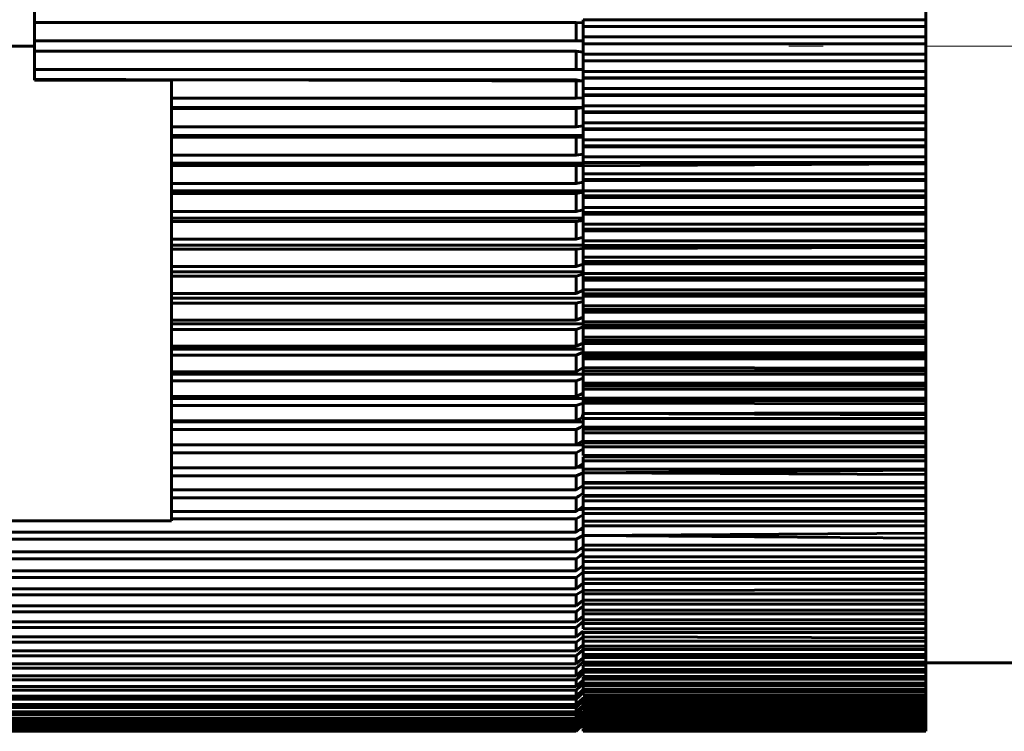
# Model space of a CAD drawing. Header units: millimetres. Extents: x -66 to 68, y -118 to 118.
# Tile 9 of 13: x 32 to 46, y 33 to 44. Entities that reach past the tile are written whole.
import ezdxf

# ---------------------------------------------------------------- set-up
doc = ezdxf.new("R2010")
doc.units = ezdxf.units.MM
doc.linetypes.add('K5LT_AXLED', pattern=[12, 7.5, -1.5, 1.5, -1.5])
doc.linetypes.add('K5LT_BASIC', pattern=[0])
doc.layers.add('Системный слой (1)', color=7, linetype='Continuous', true_color=0x6c6c6c)

# ---------------------------------------------------------------- blocks, each defined once
blk = doc.blocks.new('U14')
at = {"layer": 'Системный слой (1)', "color": 143, "linetype": 'K5LT_BASIC', "lineweight": 60, "true_color": 0x33acca}
for p, q in [((31.035, 35.917), (31, 35.917)), ((40, 35.917), (39.965, 35.917))]:
    blk.add_line(p, q, dxfattribs=at)
blk = doc.blocks.new('U19')
at = {"layer": 'Системный слой (1)', "color": 143, "linetype": 'K5LT_BASIC', "lineweight": 60, "true_color": 0x33acca}
for p, q in [((40, 33.812), (40, 33.831)), ((40, 33.808), (40, 33.812)), ((40, 33.782), (40, 33.808))]:
    blk.add_line(p, q, dxfattribs=at)
blk = doc.blocks.new('U21')
at = {"layer": 'Системный слой (1)', "color": 143, "linetype": 'K5LT_BASIC', "lineweight": 60, "true_color": 0x33acca}
for p, q in [((40, 39.729), (40, 39.835)), ((40, 39.693), (40, 39.729))]:
    blk.add_line(p, q, dxfattribs=at)
blk = doc.blocks.new('U23')
at = {"layer": 'Системный слой (1)', "color": 143, "linetype": 'K5LT_BASIC', "lineweight": 60, "true_color": 0x33acca}
for p, q in [((40, 37.458), (40, 37.429)), ((40, 37.429), (40, 37.4))]:
    blk.add_line(p, q, dxfattribs=at)
blk = doc.blocks.new('U26')
at = {"layer": 'Системный слой (1)', "color": 143, "linetype": 'K5LT_BASIC', "lineweight": 60, "true_color": 0x33acca}
for p, q in [((40, 36.538), (40, 36.615)), ((40, 36.538), (40, 36.528)), ((40, 36.503), (40, 36.528))]:
    blk.add_line(p, q, dxfattribs=at)
blk = doc.blocks.new('U27')
at = {"layer": 'Системный слой (1)', "color": 143, "linetype": 'K5LT_BASIC', "lineweight": 60, "true_color": 0x33acca}
for p, q in [((31.014, 35.399), (31, 35.399)), ((40, 35.399), (39.986, 35.399))]:
    blk.add_line(p, q, dxfattribs=at)
blk = doc.blocks.new('U30')
at = {"layer": 'Системный слой (1)', "color": 143, "linetype": 'K5LT_BASIC', "lineweight": 60, "true_color": 0x33acca}
for p, q in [((40, 34.325), (40, 34.327)), ((40, 34.259), (40, 34.325)), ((40, 34.324), (40, 34.325))]:
    blk.add_line(p, q, dxfattribs=at)
blk = doc.blocks.new('U35')
at = {"layer": 'Системный слой (1)', "color": 143, "linetype": 'K5LT_BASIC', "lineweight": 60, "true_color": 0x33acca}
for p, q in [((40, 38.684), (40, 38.781)), ((40, 38.559), (40, 38.55))]:
    blk.add_line(p, q, dxfattribs=at)
blk = doc.blocks.new('U37')
at = {"layer": 'Системный слой (1)', "color": 143, "linetype": 'K5LT_BASIC', "lineweight": 60, "true_color": 0x33acca}
for p, q in [((40, 33.551), (40, 33.548)), ((40, 33.548), (40, 33.545))]:
    blk.add_line(p, q, dxfattribs=at)
blk = doc.blocks.new('U39')
at = {"layer": 'Системный слой (1)', "color": 143, "linetype": 'K5LT_BASIC', "lineweight": 60, "true_color": 0x33acca}
for p, q in [((40, 33.592), (40, 33.605)), ((40, 33.566), (40, 33.592))]:
    blk.add_line(p, q, dxfattribs=at)
blk = doc.blocks.new('U40')
at = {"layer": 'Системный слой (1)', "color": 143, "linetype": 'K5LT_BASIC', "lineweight": 60, "true_color": 0x33acca}
for p, q in [((40, 39.292), (40, 39.367)), ((40, 39.228), (40, 39.292))]:
    blk.add_line(p, q, dxfattribs=at)
blk = doc.blocks.new('U45')
at = {"layer": 'Системный слой (1)', "color": 143, "linetype": 'K5LT_BASIC', "lineweight": 60, "true_color": 0x33acca}
for p, q in [((40, 38.186), (40, 38.243)), ((40, 38.113), (40, 38.186))]:
    blk.add_line(p, q, dxfattribs=at)
blk = doc.blocks.new('U49')
at = {"layer": 'Системный слой (1)', "color": 143, "linetype": 'K5LT_BASIC', "lineweight": 60, "true_color": 0x33acca}
for p, q in [((40, 36.229), (40, 36.248)), ((40, 36.108), (40, 36.229)), ((40, 36.229), (40, 36.229))]:
    blk.add_line(p, q, dxfattribs=at)
blk = doc.blocks.new('U50')
at = {"layer": 'Системный слой (1)', "color": 143, "linetype": 'K5LT_BASIC', "lineweight": 60, "true_color": 0x33acca}
for p, q in [((40, 36.79), (40, 36.805)), ((40, 36.781), (40, 36.79)), ((40, 36.69), (40, 36.781))]:
    blk.add_line(p, q, dxfattribs=at)
blk = doc.blocks.new('U51')
at = {"layer": 'Системный слой (1)', "color": 143, "linetype": 'K5LT_BASIC', "lineweight": 60, "true_color": 0x33acca}
for p, q in [((40, 35.804), (40, 35.761)), ((40, 35.761), (40, 35.747)), ((40, 35.747), (40, 35.73))]:
    blk.add_line(p, q, dxfattribs=at)
blk = doc.blocks.new('U53')
at = {"layer": 'Системный слой (1)', "color": 143, "linetype": 'K5LT_BASIC', "lineweight": 60, "true_color": 0x33acca}
for p, q in [((40, 40.066), (40, 40.073)), ((40, 39.994), (40, 40.066)), ((40, 40.065), (40, 40.066)), ((40, 39.929), (40, 39.994))]:
    blk.add_line(p, q, dxfattribs=at)
blk = doc.blocks.new('U56')
at = {"layer": 'Системный слой (1)', "color": 143, "linetype": 'K5LT_BASIC', "lineweight": 60, "true_color": 0x33acca}
for p, q in [((40, 36.781), (40, 36.79)), ((40, 36.724), (40, 36.781)), ((40, 36.781), (40, 36.781))]:
    blk.add_line(p, q, dxfattribs=at)
blk = doc.blocks.new('U59')
at = {"layer": 'Системный слой (1)', "color": 143, "linetype": 'K5LT_BASIC', "lineweight": 60, "true_color": 0x33acca}
for p, q in [((40, 35.106), (40, 35.16)), ((40, 35.064), (40, 35.106))]:
    blk.add_line(p, q, dxfattribs=at)
blk = doc.blocks.new('U64')
at = {"layer": 'Системный слой (1)', "color": 143, "linetype": 'K5LT_BASIC', "lineweight": 60, "true_color": 0x33acca}
for p, q in [((40, 37.359), (40, 37.4)), ((40, 37.277), (40, 37.359))]:
    blk.add_line(p, q, dxfattribs=at)
blk = doc.blocks.new('U65')
at = {"layer": 'Системный слой (1)', "color": 143, "linetype": 'K5LT_BASIC', "lineweight": 60, "true_color": 0x33acca}
for p, q in [((31.005, 35.16), (31, 35.16)), ((40, 35.16), (39.995, 35.16))]:
    blk.add_line(p, q, dxfattribs=at)
blk = doc.blocks.new('U67')
at = {"layer": 'Системный слой (1)', "color": 143, "linetype": 'K5LT_BASIC', "lineweight": 60, "true_color": 0x33acca}
for p, q in [((40, 35.685), (40, 35.73)), ((40, 35.67), (40, 35.685)), ((40, 35.651), (40, 35.67)), ((40, 35.67), (40, 35.67)), ((40, 35.631), (40, 35.651))]:
    blk.add_line(p, q, dxfattribs=at)
blk = doc.blocks.new('U68')
at = {"layer": 'Системный слой (1)', "color": 143, "linetype": 'K5LT_BASIC', "lineweight": 60, "true_color": 0x33acca}
for p, q in [((40, 38.597), (40, 38.684)), ((40, 38.559), (40, 38.597))]:
    blk.add_line(p, q, dxfattribs=at)
blk = doc.blocks.new('U70')
at = {"layer": 'Системный слой (1)', "color": 143, "linetype": 'K5LT_BASIC', "lineweight": 60, "true_color": 0x33acca}
for p, q in [((31.047, 36.196), (31, 36.196)), ((40, 36.196), (39.953, 36.196))]:
    blk.add_line(p, q, dxfattribs=at)
blk = doc.blocks.new('U71')
at = {"layer": 'Системный слой (1)', "color": 143, "linetype": 'K5LT_BASIC', "lineweight": 60, "true_color": 0x33acca}
for p, q in [((40, 33.54), (40, 33.542)), ((40, 33.526), (40, 33.54)), ((40, 33.512), (40, 33.526)), ((40, 33.507), (40, 33.512))]:
    blk.add_line(p, q, dxfattribs=at)
blk = doc.blocks.new('U75')
at = {"layer": 'Системный слой (1)', "color": 143, "linetype": 'K5LT_BASIC', "lineweight": 60, "true_color": 0x33acca}
for p, q in [((40, 35.068), (40, 35.106)), ((40, 35.019), (40, 35.068)), ((40, 35.045), (40, 35.068))]:
    blk.add_line(p, q, dxfattribs=at)
blk = doc.blocks.new('U78')
at = {"layer": 'Системный слой (1)', "color": 143, "linetype": 'K5LT_BASIC', "lineweight": 60, "true_color": 0x33acca}
for p, q in [((40, 40.46), (40, 40.553)), ((40, 40.408), (40, 40.46))]:
    blk.add_line(p, q, dxfattribs=at)
blk = doc.blocks.new('U79')
at = {"layer": 'Системный слой (1)', "color": 143, "linetype": 'K5LT_BASIC', "lineweight": 60, "true_color": 0x33acca}
for p, q in [((40, 42.347), (40, 42.336)), ((40, 42.336), (40, 42.289))]:
    blk.add_line(p, q, dxfattribs=at)
blk = doc.blocks.new('U80')
at = {"layer": 'Системный слой (1)', "color": 143, "linetype": 'K5LT_BASIC', "lineweight": 60, "true_color": 0x33acca}
for p, q in [((40, 41.673), (40, 41.781)), ((40, 41.632), (40, 41.673))]:
    blk.add_line(p, q, dxfattribs=at)
blk = doc.blocks.new('U81')
at = {"layer": 'Системный слой (1)', "color": 143, "linetype": 'K5LT_BASIC', "lineweight": 60, "true_color": 0x33acca}
for p, q in [((40, 37.159), (40, 37.198)), ((40, 37.078), (40, 37.159))]:
    blk.add_line(p, q, dxfattribs=at)
blk = doc.blocks.new('U82')
at = {"layer": 'Системный слой (1)', "color": 143, "linetype": 'K5LT_BASIC', "lineweight": 60, "true_color": 0x33acca}
for p, q in [((40, 34.935), (40, 34.963)), ((40, 34.932), (40, 34.935)), ((40, 34.925), (40, 34.932)), ((40, 34.909), (40, 34.925)), ((40, 34.879), (40, 34.909))]:
    blk.add_line(p, q, dxfattribs=at)
blk = doc.blocks.new('U84')
at = {"layer": 'Системный слой (1)', "color": 143, "linetype": 'K5LT_BASIC', "lineweight": 60, "true_color": 0x33acca}
for p, q in [((40, 43.383), (40, 43.366)), ((40, 43.366), (40, 43.353))]:
    blk.add_line(p, q, dxfattribs=at)
blk = doc.blocks.new('U89')
at = {"layer": 'Системный слой (1)', "color": 143, "linetype": 'K5LT_BASIC', "lineweight": 60, "true_color": 0x33acca}
for p, q in [((40, 34.411), (40, 34.443)), ((40, 34.372), (40, 34.411))]:
    blk.add_line(p, q, dxfattribs=at)
blk = doc.blocks.new('U91')
at = {"layer": 'Системный слой (1)', "color": 143, "linetype": 'K5LT_BASIC', "lineweight": 60, "true_color": 0x33acca}
for p, q in [((40, 33.54), (40, 33.539)), ((40, 33.539), (40, 33.538)), ((40, 33.538), (40, 33.531))]:
    blk.add_line(p, q, dxfattribs=at)
blk = doc.blocks.new('U93')
at = {"layer": 'Системный слой (1)', "color": 143, "linetype": 'K5LT_BASIC', "lineweight": 60, "true_color": 0x33acca}
for p, q in [((40, 35.893), (40, 35.898)), ((40, 35.796), (40, 35.893))]:
    blk.add_line(p, q, dxfattribs=at)

msp = doc.modelspace()

# ---------------------------------------------------------------- linework, layer by layer
at = {"layer": 'Системный слой (1)', "color": 143, "linetype": 'K5LT_BASIC', "lineweight": 60, "true_color": 0x33acca}
for p, q in [((32, 43.25), (32, 43.75)), ((45, 43.635), (45, 43.786)), ((39.9, 43.594), (32, 43.594)), ((39.9, 43.325), (39.9, 43.594)), ((40, 43.59), (39.9, 43.594)), ((45, 43.635), (40, 43.635)), ((40, 43.635), (40, 43.632)), ((45, 43.632), (40, 43.632)), ((40, 43.632), (40, 43.59)), ((40, 43.59), (40, 43.532)), ((40, 43.384), (40, 43.535)), ((45, 43.535), (40, 43.535)), ((45, 43.632), (45, 43.635)), ((45, 43.535), (45, 43.632)), ((45, 43.384), (45, 43.535)), ((45, 43.384), (40, 43.384)), ((40, 43.384), (40, 43.383)), ((40, 43.325), (40, 43.384)), ((45, 43.383), (40, 43.383)), ((45, 43.383), (45, 43.384)), ((45, 43.284), (45, 43.383)), ((29, 43.25), (32, 43.25)), ((39.9, 43.325), (32, 43.325)), ((32, 42.75), (32, 43.25)), ((40, 43.325), (39.9, 43.325)), ((40, 43.353), (40, 43.284)), ((40, 43.132), (40, 43.284)), ((45, 43.284), (40, 43.284)), ((45, 43.132), (45, 43.284)), ((39.9, 43.175), (32, 43.175)), ((40, 43.161), (39.9, 43.175)), ((39.9, 42.906), (39.9, 43.175)), ((40, 43.034), (40, 43.132)), ((40, 43.132), (40, 43.034)), ((45, 43.132), (40, 43.132)), ((45, 43.034), (45, 43.132)), ((45, 43.034), (40, 43.034)), ((40, 43.034), (40, 43.032)), ((40, 42.881), (40, 43.032)), ((45, 43.032), (40, 43.032)), ((45, 43.032), (45, 43.034)), ((45, 42.881), (45, 43.032)), ((39.9, 42.906), (32, 42.906)), ((40, 42.91), (39.9, 42.906)), ((40, 42.885), (40, 42.835)), ((45, 42.881), (40, 42.881)), ((40, 42.835), (40, 42.785)), ((40, 42.785), (40, 42.781)), ((45, 42.785), (40, 42.785)), ((45, 42.785), (45, 42.881)), ((45, 42.781), (45, 42.785)), ((40, 42.737), (32, 42.765)), ((39.9, 42.756), (32, 42.756)), ((32, 42.75), (34, 42.75)), ((34, 42.75), (34, 36.322)), ((40, 42.737), (39.9, 42.756)), ((39.9, 42.488), (39.9, 42.756)), ((45, 42.781), (40, 42.781)), ((40, 42.63), (40, 42.781)), ((45, 42.63), (45, 42.781)), ((40, 42.63), (40, 42.537)), ((40, 42.537), (40, 42.63)), ((45, 42.63), (40, 42.63)), ((45, 42.537), (40, 42.537)), ((40, 42.537), (40, 42.53)), ((45, 42.53), (40, 42.53)), ((40, 42.38), (40, 42.53)), ((45, 42.537), (45, 42.63)), ((45, 42.53), (45, 42.537)), ((45, 42.38), (45, 42.53)), ((39.9, 42.488), (34, 42.488)), ((40, 42.355), (34, 42.355)), ((40, 42.496), (39.9, 42.488)), ((45, 42.38), (40, 42.38)), ((40, 42.38), (40, 42.347)), ((40, 42.355), (40, 42.347)), ((45, 42.289), (45, 42.38)), ((39.9, 42.339), (34, 42.339)), ((40, 42.347), (39.9, 42.339)), ((39.9, 42.071), (39.9, 42.339)), ((45, 42.289), (40, 42.289)), ((40, 42.289), (40, 42.28)), ((45, 42.28), (40, 42.28)), ((40, 42.129), (40, 42.28)), ((45, 42.28), (45, 42.289)), ((45, 42.129), (45, 42.28)), ((39.9, 42.071), (34, 42.071)), ((40, 42.084), (39.9, 42.071)), ((40, 42.141), (40, 42.112)), ((45, 42.129), (40, 42.129)), ((40, 42.112), (40, 42.042)), ((45, 42.042), (45, 42.129)), ((40, 41.947), (34, 41.947)), ((40, 42.042), (40, 42.03)), ((45, 42.042), (40, 42.042)), ((40, 41.88), (40, 42.03)), ((45, 42.03), (40, 42.03)), ((45, 42.03), (45, 42.042)), ((45, 41.88), (45, 42.03)), ((39.9, 41.922), (34, 41.922)), ((40, 41.921), (39.9, 41.922)), ((39.9, 41.656), (39.9, 41.922)), ((45, 41.88), (40, 41.88)), ((40, 41.795), (40, 41.88)), ((40, 41.88), (40, 41.795)), ((45, 41.795), (40, 41.795)), ((40, 41.795), (40, 41.781)), ((45, 41.781), (40, 41.781)), ((45, 41.795), (45, 41.88)), ((45, 41.781), (45, 41.795)), ((45, 41.632), (45, 41.781)), ((39.9, 41.656), (34, 41.656)), ((40, 41.673), (39.9, 41.656)), ((40, 41.542), (34, 41.542)), ((39.9, 41.508), (34, 41.508)), ((40, 41.5), (39.9, 41.508)), ((39.9, 41.244), (39.9, 41.508)), ((45, 41.632), (40, 41.632)), ((40, 41.632), (40, 41.599)), ((40, 41.599), (40, 41.55)), ((40, 41.55), (40, 41.5)), ((45, 41.55), (40, 41.55)), ((45, 41.533), (40, 41.5)), ((40, 41.384), (40, 41.5)), ((45, 41.55), (45, 41.632)), ((45, 41.533), (45, 41.55)), ((45, 41.384), (45, 41.533)), ((40, 41.384), (40, 41.305)), ((40, 41.305), (40, 41.384)), ((45, 41.384), (40, 41.384)), ((45, 41.305), (45, 41.384)), ((39.9, 41.244), (34, 41.244)), ((40, 41.265), (39.9, 41.244)), ((45, 41.305), (40, 41.305)), ((40, 41.305), (40, 41.286)), ((45, 41.286), (40, 41.286)), ((40, 41.138), (40, 41.286)), ((45, 41.286), (45, 41.305)), ((45, 41.138), (45, 41.286)), ((40, 41.139), (34, 41.139)), ((39.9, 41.098), (34, 41.098)), ((40, 41.118), (39.9, 41.098)), ((39.9, 40.836), (39.9, 41.098)), ((40, 41.139), (40, 41.119)), ((45, 41.138), (40, 41.138)), ((40, 41.138), (40, 41.119)), ((40, 41.119), (40, 41.062)), ((40, 41.108), (40, 41.118)), ((40, 41.062), (40, 41.04)), ((45, 41.062), (40, 41.062)), ((45, 41.062), (45, 41.138)), ((45, 41.04), (45, 41.062)), ((40, 40.893), (40, 41.04)), ((45, 41.04), (40, 41.04)), ((45, 40.893), (45, 41.04)), ((39.9, 40.836), (34, 40.836)), ((40, 40.861), (39.9, 40.836)), ((40, 40.917), (40, 40.888)), ((45, 40.893), (40, 40.893)), ((40, 40.888), (40, 40.82)), ((40, 40.82), (40, 40.796)), ((45, 40.82), (40, 40.82)), ((40, 40.649), (40, 40.796)), ((45, 40.796), (40, 40.796)), ((45, 40.82), (45, 40.893)), ((45, 40.796), (45, 40.82)), ((45, 40.649), (45, 40.796)), ((40, 40.74), (34, 40.74)), ((39.9, 40.691), (34, 40.691)), ((40, 40.702), (39.9, 40.691)), ((39.9, 40.432), (39.9, 40.691)), ((40, 40.579), (40, 40.649)), ((40, 40.649), (40, 40.579)), ((45, 40.649), (40, 40.649)), ((45, 40.579), (45, 40.649)), ((45, 40.579), (40, 40.579)), ((40, 40.579), (40, 40.553)), ((45, 40.553), (40, 40.553)), ((45, 40.553), (45, 40.579)), ((45, 40.408), (45, 40.553)), ((39.9, 40.432), (34, 40.432)), ((40, 40.346), (34, 40.346)), ((40, 40.46), (39.9, 40.432)), ((40, 40.408), (40, 40.389)), ((45, 40.408), (40, 40.408)), ((40, 40.389), (40, 40.341)), ((45, 40.341), (45, 40.408)), ((39.9, 40.288), (34, 40.288)), ((40, 40.295), (39.9, 40.288)), ((39.9, 40.032), (39.9, 40.288)), ((40, 40.341), (40, 40.295)), ((45, 40.341), (40, 40.341)), ((45, 40.312), (40, 40.295)), ((40, 40.168), (40, 40.295)), ((45, 40.312), (45, 40.341)), ((45, 40.168), (45, 40.312)), ((40, 40.065), (39.9, 40.032)), ((40, 40.104), (40, 40.168)), ((45, 40.168), (40, 40.168)), ((40, 40.168), (40, 40.104)), ((45, 40.104), (40, 40.104)), ((40, 40.104), (40, 40.073)), ((45, 40.073), (40, 40.073)), ((45, 40.104), (45, 40.168)), ((45, 40.073), (45, 40.104)), ((45, 39.929), (45, 40.073)), ((39.9, 40.032), (34, 40.032)), ((40, 39.956), (34, 39.956)), ((40, 39.923), (39.9, 39.891)), ((40, 39.956), (40, 39.924)), ((45, 39.929), (40, 39.929)), ((40, 39.924), (40, 39.869)), ((45, 39.869), (45, 39.929)), ((39.9, 39.891), (34, 39.891)), ((39.9, 39.639), (39.9, 39.891)), ((45, 39.869), (40, 39.869)), ((40, 39.869), (40, 39.835)), ((45, 39.835), (40, 39.835)), ((45, 39.835), (45, 39.869)), ((45, 39.693), (45, 39.835)), ((39.9, 39.639), (34, 39.639)), ((40, 39.689), (39.9, 39.639)), ((40, 39.729), (40, 39.689)), ((45, 39.693), (40, 39.693)), ((40, 39.675), (40, 39.693)), ((40, 39.689), (40, 39.636)), ((40, 39.636), (40, 39.6)), ((45, 39.636), (40, 39.636)), ((45, 39.636), (45, 39.693)), ((45, 39.6), (45, 39.636)), ((40, 39.573), (34, 39.573)), ((39.9, 39.499), (34, 39.499)), ((40, 39.523), (39.9, 39.499)), ((39.9, 39.251), (39.9, 39.499)), ((40, 39.46), (40, 39.6)), ((45, 39.6), (40, 39.6)), ((45, 39.46), (45, 39.6)), ((40, 39.46), (40, 39.406)), ((45, 39.46), (40, 39.46)), ((45, 39.406), (40, 39.406)), ((40, 39.406), (40, 39.367)), ((45, 39.367), (40, 39.367)), ((45, 39.406), (45, 39.46)), ((45, 39.367), (45, 39.406)), ((45, 39.228), (45, 39.367)), ((39.9, 39.251), (34, 39.251)), ((40, 39.195), (34, 39.195)), ((40, 39.292), (39.9, 39.251)), ((45, 39.228), (40, 39.228)), ((40, 39.223), (40, 39.178)), ((45, 39.178), (45, 39.228)), ((39.9, 39.114), (34, 39.114)), ((40, 39.155), (39.9, 39.114)), ((39.9, 38.871), (39.9, 39.114)), ((40, 39.178), (40, 39.137)), ((45, 39.178), (40, 39.178)), ((45, 39.137), (40, 39.137)), ((40, 39), (40, 39.137)), ((45, 39.137), (45, 39.178)), ((45, 39), (45, 39.137)), ((40, 38.915), (39.9, 38.871)), ((40, 38.952), (40, 39)), ((40, 39), (40, 38.952)), ((45, 39), (40, 39)), ((40, 38.952), (40, 38.909)), ((45, 38.952), (40, 38.952)), ((45, 38.909), (40, 38.909)), ((40, 38.773), (40, 38.909)), ((45, 38.952), (45, 39)), ((45, 38.909), (45, 38.952)), ((45, 38.773), (45, 38.909)), ((39.9, 38.871), (34, 38.871)), ((40, 38.825), (34, 38.825)), ((40, 38.781), (39.9, 38.737)), ((40, 38.825), (40, 38.781)), ((40, 38.774), (40, 38.729)), ((45, 38.773), (40, 38.773)), ((45, 38.729), (45, 38.773)), ((39.9, 38.737), (34, 38.737)), ((39.9, 38.498), (39.9, 38.737)), ((40, 38.729), (40, 38.684)), ((45, 38.729), (40, 38.729)), ((45, 38.684), (40, 38.684)), ((45, 38.684), (45, 38.729)), ((45, 38.55), (45, 38.684)), ((39.9, 38.498), (34, 38.498)), ((40, 38.559), (39.9, 38.498)), ((40, 38.597), (40, 38.559)), ((45, 38.55), (40, 38.559)), ((40, 38.559), (40, 38.509)), ((40, 38.509), (40, 38.462)), ((45, 38.509), (40, 38.509)), ((45, 38.509), (45, 38.55)), ((45, 38.462), (45, 38.509)), ((40, 38.463), (34, 38.463)), ((39.9, 38.367), (34, 38.367)), ((40, 38.403), (39.9, 38.367)), ((39.9, 38.134), (39.9, 38.367)), ((40, 38.33), (40, 38.462)), ((45, 38.462), (40, 38.462)), ((45, 38.33), (45, 38.462)), ((45, 38.33), (40, 38.33)), ((40, 38.293), (40, 38.33)), ((40, 38.33), (40, 38.293)), ((45, 38.293), (40, 38.293)), ((40, 38.293), (40, 38.243)), ((45, 38.243), (40, 38.243)), ((45, 38.293), (45, 38.33)), ((45, 38.243), (45, 38.293)), ((45, 38.113), (45, 38.243)), ((39.9, 38.134), (34, 38.134)), ((40, 38.109), (34, 38.109)), ((40, 38.186), (39.9, 38.134)), ((45, 38.113), (40, 38.113)), ((40, 38.113), (40, 38.079)), ((45, 38.079), (40, 38.079)), ((40, 38.079), (40, 38.037)), ((45, 38.079), (45, 38.113)), ((45, 38.027), (45, 38.079)), ((39.9, 38.006), (34, 38.006)), ((40, 38.037), (39.9, 38.006)), ((39.9, 37.779), (39.9, 38.006)), ((40, 37.97), (40, 38.037)), ((45, 38.027), (40, 38.037)), ((40, 37.887), (40, 38.037)), ((45, 37.899), (45, 38.027)), ((39.9, 37.779), (34, 37.779)), ((40, 37.764), (34, 37.764)), ((45, 37.899), (40, 37.887)), ((45, 37.868), (40, 37.887)), ((40, 37.887), (40, 37.814)), ((40, 37.688), (40, 37.814)), ((45, 37.814), (40, 37.814)), ((40, 37.709), (40, 37.764)), ((45, 37.868), (45, 37.899)), ((45, 37.814), (45, 37.868)), ((45, 37.688), (45, 37.814)), ((39.9, 37.654), (34, 37.654)), ((39.9, 37.433), (39.9, 37.654)), ((40, 37.709), (40, 37.661)), ((45, 37.688), (40, 37.688)), ((40, 37.661), (40, 37.605)), ((45, 37.661), (40, 37.661)), ((45, 37.661), (45, 37.688)), ((45, 37.605), (45, 37.661)), ((40, 37.492), (39.9, 37.433)), ((45, 37.605), (40, 37.605)), ((40, 37.481), (40, 37.605)), ((40, 37.539), (40, 37.515)), ((40, 37.515), (40, 37.458)), ((45, 37.481), (40, 37.481)), ((45, 37.481), (45, 37.605)), ((45, 37.458), (45, 37.481)), ((39.9, 37.433), (34, 37.433)), ((40, 37.429), (34, 37.429)), ((40, 37.37), (39.9, 37.312)), ((45, 37.458), (40, 37.458)), ((45, 37.4), (40, 37.4)), ((45, 37.4), (45, 37.458)), ((45, 37.277), (45, 37.4)), ((39.9, 37.312), (34, 37.312)), ((39.9, 37.097), (39.9, 37.312)), ((45, 37.277), (40, 37.277)), ((45, 37.258), (40, 37.258)), ((40, 37.258), (40, 37.198)), ((45, 37.198), (40, 37.198)), ((45, 37.258), (45, 37.277)), ((45, 37.198), (45, 37.258)), ((45, 37.078), (45, 37.198)), ((39.9, 37.097), (34, 37.097)), ((40, 37.16), (39.9, 37.097)), ((40, 37.104), (39.91, 37.104)), ((40, 37.078), (40, 37.024)), ((45, 37.078), (40, 37.078)), ((45, 37.061), (40, 37.024)), ((45, 37.061), (45, 37.078)), ((45, 36.999), (45, 37.061)), ((39.9, 36.98), (34, 36.98)), ((40, 37.024), (39.9, 36.98)), ((39.9, 36.773), (39.9, 36.98)), ((40, 37.024), (40, 36.999)), ((40, 36.882), (40, 37.024)), ((45, 36.999), (40, 37.024)), ((45, 36.882), (45, 36.999)), ((39.9, 36.773), (34, 36.773)), ((40, 36.838), (39.9, 36.773)), ((40, 36.882), (40, 36.869)), ((45, 36.882), (40, 36.882)), ((40, 36.869), (40, 36.882)), ((45, 36.869), (40, 36.869)), ((40, 36.869), (40, 36.805)), ((45, 36.805), (40, 36.805)), ((45, 36.869), (45, 36.882)), ((45, 36.805), (45, 36.869)), ((45, 36.69), (45, 36.805)), ((39.9, 36.659), (34, 36.659)), ((39.9, 36.459), (39.9, 36.659)), ((45, 36.69), (40, 36.69)), ((40, 36.681), (40, 36.615)), ((45, 36.681), (40, 36.681)), ((45, 36.615), (40, 36.615)), ((45, 36.681), (45, 36.69)), ((45, 36.615), (45, 36.681)), ((45, 36.503), (45, 36.615)), ((40, 36.538), (39.9, 36.459)), ((40, 36.487), (39.94, 36.487)), ((40, 36.57), (40, 36.538)), ((40, 36.538), (40, 36.497)), ((45, 36.503), (40, 36.503)), ((45, 36.497), (40, 36.497)), ((40, 36.497), (40, 36.429)), ((45, 36.497), (45, 36.503)), ((45, 36.429), (45, 36.497)), ((39.9, 36.459), (34, 36.459)), ((39.9, 36.35), (34, 36.35)), ((40, 36.409), (39.9, 36.35)), ((39.9, 36.158), (39.9, 36.35)), ((45, 36.429), (40, 36.429)), ((40, 36.319), (40, 36.429)), ((45, 36.319), (45, 36.429)), ((29, 36.322), (34, 36.322)), ((40, 36.229), (39.9, 36.158)), ((45, 36.319), (40, 36.319)), ((40, 36.319), (40, 36.317)), ((40, 36.317), (40, 36.319)), ((45, 36.317), (40, 36.317)), ((40, 36.317), (40, 36.248)), ((45, 36.248), (40, 36.248)), ((45, 36.317), (45, 36.319)), ((45, 36.248), (45, 36.317)), ((45, 36.14), (45, 36.248)), ((39.9, 36.158), (31.1, 36.158)), ((39.9, 36.053), (31.1, 36.053)), ((40, 36.108), (39.9, 36.053)), ((39.9, 35.869), (39.9, 36.053)), ((45, 36.14), (40, 36.108)), ((40, 35.966), (40, 36.108)), ((40, 36.108), (40, 36.07)), ((45, 36.07), (40, 36.108)), ((45, 36.07), (45, 36.14)), ((45, 35.966), (45, 36.07)), ((40, 35.943), (39.9, 35.869)), ((40, 35.966), (40, 35.898)), ((45, 35.966), (40, 35.966)), ((40, 35.842), (40, 35.917)), ((45, 35.898), (40, 35.898)), ((45, 35.898), (45, 35.966)), ((45, 35.796), (45, 35.898)), ((39.9, 35.869), (31.1, 35.869)), ((39.9, 35.769), (31.1, 35.769)), ((39.9, 35.593), (39.9, 35.769)), ((45, 35.796), (40, 35.796)), ((45, 35.73), (45, 35.796)), ((40, 35.67), (39.9, 35.593)), ((45, 35.73), (40, 35.73)), ((40, 35.707), (40, 35.688)), ((40, 35.688), (40, 35.643)), ((40, 35.643), (40, 35.566)), ((45, 35.631), (40, 35.631)), ((45, 35.631), (45, 35.73)), ((45, 35.566), (45, 35.631)), ((39.9, 35.593), (31.1, 35.593)), ((39.9, 35.497), (31.1, 35.497)), ((40, 35.574), (39.9, 35.497)), ((39.9, 35.33), (39.9, 35.497)), ((45, 35.566), (40, 35.566)), ((40, 35.47), (40, 35.566)), ((40, 35.486), (40, 35.408)), ((45, 35.47), (40, 35.47)), ((45, 35.47), (45, 35.566)), ((45, 35.408), (45, 35.47)), ((39.9, 35.33), (31.1, 35.33)), ((40, 35.41), (39.9, 35.33)), ((40, 35.305), (40, 35.408)), ((45, 35.408), (40, 35.408)), ((45, 35.315), (45, 35.408)), ((39.9, 35.24), (31.1, 35.24)), ((40, 35.305), (39.9, 35.24)), ((39.9, 35.082), (39.9, 35.24)), ((45, 35.315), (40, 35.305)), ((40, 35.305), (40, 35.255)), ((45, 35.255), (40, 35.255)), ((40, 35.165), (40, 35.255)), ((45, 35.255), (45, 35.315)), ((45, 35.165), (45, 35.255)), ((39.9, 35.082), (31.1, 35.082)), ((40, 35.164), (39.9, 35.082)), ((40, 35.165), (40, 35.106)), ((45, 35.165), (40, 35.165)), ((40, 35.121), (40, 35.025)), ((45, 35.106), (40, 35.106)), ((45, 35.106), (45, 35.165)), ((45, 35.019), (45, 35.106)), ((39.9, 34.996), (31.1, 34.996)), ((39.9, 34.847), (39.9, 34.996)), ((40, 34.932), (39.9, 34.847)), ((45, 35.019), (40, 35.019)), ((40, 35.019), (40, 34.963)), ((40, 34.932), (40, 35.016)), ((45, 34.963), (40, 34.963)), ((40, 34.909), (40, 34.825)), ((45, 34.963), (45, 35.019)), ((45, 34.879), (45, 34.963)), ((39.9, 34.847), (31.1, 34.847)), ((39.9, 34.767), (31.1, 34.767)), ((40, 34.851), (39.9, 34.767)), ((39.9, 34.627), (39.9, 34.767)), ((45, 34.879), (40, 34.879)), ((45, 34.825), (40, 34.825)), ((40, 34.744), (40, 34.825)), ((45, 34.744), (40, 34.744)), ((45, 34.825), (45, 34.879)), ((45, 34.744), (45, 34.825)), ((45, 34.692), (45, 34.744)), ((39.9, 34.627), (31.1, 34.627)), ((40, 34.714), (39.9, 34.627)), ((40, 34.628), (39.9, 34.552)), ((40, 34.714), (40, 34.692)), ((45, 34.692), (40, 34.692)), ((40, 34.628), (40, 34.692)), ((40, 34.628), (40, 34.565)), ((45, 34.615), (40, 34.628)), ((45, 34.615), (45, 34.692)), ((45, 34.565), (45, 34.615)), ((39.9, 34.552), (31.1, 34.552)), ((39.9, 34.423), (39.9, 34.552)), ((40, 34.512), (39.9, 34.423)), ((45, 34.565), (40, 34.565)), ((40, 34.491), (40, 34.565)), ((40, 34.442), (40, 34.512)), ((40, 34.491), (40, 34.443)), ((45, 34.491), (40, 34.491)), ((45, 34.491), (45, 34.565)), ((45, 34.443), (45, 34.491)), ((39.9, 34.423), (31.1, 34.423)), ((39.9, 34.353), (31.1, 34.353)), ((39.9, 34.234), (39.9, 34.353)), ((40, 34.324), (39.9, 34.234)), ((45, 34.443), (40, 34.443)), ((40, 34.442), (40, 34.442)), ((40, 34.411), (40, 34.327)), ((45, 34.372), (40, 34.372)), ((40, 34.35), (40, 34.337)), ((40, 34.337), (40, 34.306)), ((45, 34.327), (40, 34.327)), ((45, 34.372), (45, 34.443)), ((45, 34.327), (45, 34.372)), ((45, 34.259), (45, 34.327)), ((39.9, 34.234), (31.1, 34.234)), ((39.9, 34.17), (31.1, 34.17)), ((40, 34.261), (39.9, 34.17)), ((39.9, 34.061), (39.9, 34.17)), ((45, 34.259), (40, 34.259)), ((45, 34.216), (40, 34.216)), ((40, 34.152), (40, 34.216)), ((45, 34.216), (45, 34.259)), ((47.5, 34.25), (45, 34.25)), ((45, 34.152), (45, 34.216)), ((39.9, 34.061), (31.1, 34.061)), ((40, 34.153), (39.9, 34.061)), ((40, 34.095), (39.9, 34.003)), ((45, 34.152), (40, 34.152)), ((45, 34.111), (40, 34.111)), ((40, 34.051), (40, 34.111)), ((45, 34.051), (40, 34.051)), ((40, 33.945), (40, 34.038)), ((45, 34.111), (45, 34.152)), ((45, 34.051), (45, 34.111)), ((45, 34.012), (45, 34.051)), ((39.9, 34.003), (31.1, 34.003)), ((39.9, 33.904), (31.1, 33.904)), ((39.9, 33.904), (39.9, 34.003)), ((40, 33.997), (39.9, 33.904)), ((45, 34.012), (40, 34.012)), ((40, 33.955), (40, 34.012)), ((45, 33.955), (40, 33.955)), ((45, 33.919), (40, 33.919)), ((40, 33.865), (40, 33.919)), ((45, 33.955), (45, 34.012)), ((45, 33.919), (45, 33.955)), ((45, 33.865), (45, 33.919)), ((39.9, 33.851), (31.1, 33.851)), ((39.9, 33.763), (31.1, 33.763)), ((40, 33.858), (39.9, 33.763)), ((39.9, 33.763), (39.9, 33.851)), ((40, 33.812), (39.9, 33.717)), ((40, 33.876), (40, 33.867)), ((40, 33.867), (40, 33.865)), ((45, 33.865), (40, 33.865)), ((45, 33.831), (40, 33.831)), ((45, 33.782), (40, 33.782)), ((45, 33.75), (40, 33.75)), ((40, 33.704), (40, 33.75)), ((45, 33.831), (45, 33.865)), ((45, 33.782), (45, 33.831)), ((45, 33.75), (45, 33.782)), ((45, 33.704), (45, 33.75)), ((39.9, 33.717), (31.1, 33.717)), ((39.9, 33.639), (31.1, 33.639)), ((39.9, 33.598), (31.1, 33.598)), ((40, 33.735), (39.9, 33.639)), ((39.9, 33.639), (39.9, 33.717)), ((40, 33.695), (39.9, 33.598)), ((40, 33.629), (39.9, 33.532)), ((39.9, 33.532), (39.9, 33.598)), ((45, 33.704), (40, 33.704)), ((40, 33.632), (40, 33.674)), ((45, 33.674), (40, 33.674)), ((45, 33.632), (40, 33.632)), ((40, 33.629), (40, 33.605)), ((45, 33.605), (40, 33.605)), ((45, 33.674), (45, 33.704)), ((45, 33.632), (45, 33.674)), ((45, 33.605), (45, 33.632)), ((45, 33.566), (45, 33.605)), ((39.9, 33.532), (31.1, 33.532)), ((39.9, 33.497), (31.1, 33.497)), ((40, 33.54), (39.9, 33.441)), ((40, 33.512), (39.9, 33.413)), ((39.9, 33.441), (39.9, 33.497)), ((40, 33.467), (39.9, 33.369)), ((45, 33.566), (40, 33.566)), ((40, 33.544), (40, 33.542)), ((45, 33.542), (40, 33.542)), ((40, 33.526), (40, 33.485)), ((45, 33.507), (40, 33.507)), ((40, 33.453), (40, 33.485)), ((45, 33.485), (40, 33.485)), ((45, 33.453), (40, 33.453)), ((45, 33.542), (45, 33.566)), ((45, 33.507), (45, 33.542)), ((45, 33.485), (45, 33.507)), ((45, 33.453), (45, 33.485)), ((45, 33.434), (45, 33.453)), ((39.9, 33.441), (31.1, 33.441)), ((39.9, 33.413), (31.1, 33.413)), ((39.9, 33.369), (31.1, 33.369)), ((39.9, 33.347), (31.1, 33.347)), ((39.9, 33.313), (31.1, 33.313)), ((40, 33.446), (39.9, 33.347)), ((39.9, 33.369), (39.9, 33.413)), ((40, 33.412), (39.9, 33.313)), ((40, 33.397), (39.9, 33.297)), ((40, 33.375), (39.9, 33.275)), ((40, 33.365), (39.9, 33.265)), ((40, 33.354), (39.9, 33.254)), ((40, 33.351), (39.9, 33.251)), ((40, 33.35), (39.9, 33.25)), ((39.9, 33.313), (39.9, 33.347)), ((40, 33.406), (40, 33.434)), ((45, 33.434), (40, 33.434)), ((45, 33.406), (40, 33.406)), ((45, 33.389), (40, 33.389)), ((40, 33.365), (40, 33.389)), ((40, 33.377), (40, 33.376)), ((45, 33.365), (40, 33.365)), ((45, 33.35), (40, 33.35)), ((40, 33.33), (40, 33.35)), ((45, 33.33), (40, 33.33)), ((40, 33.301), (40, 33.318)), ((45, 33.318), (40, 33.318)), ((45, 33.406), (45, 33.434)), ((45, 33.389), (45, 33.406)), ((45, 33.365), (45, 33.389)), ((45, 33.35), (45, 33.365)), ((45, 33.33), (45, 33.35)), ((45, 33.318), (45, 33.33)), ((45, 33.301), (45, 33.318)), ((39.9, 33.297), (31.1, 33.297)), ((39.9, 33.275), (31.1, 33.275)), ((39.9, 33.265), (31.1, 33.265)), ((39.9, 33.254), (31.1, 33.254)), ((39.9, 33.251), (31.1, 33.251)), ((39.9, 33.25), (31.1, 33.25)), ((39.9, 33.275), (39.9, 33.297)), ((39.9, 33.254), (39.9, 33.265)), ((39.9, 33.25), (39.9, 33.251)), ((45, 33.301), (40, 33.301)), ((45, 33.292), (40, 33.292)), ((40, 33.279), (40, 33.292)), ((45, 33.279), (40, 33.279)), ((40, 33.263), (40, 33.272)), ((45, 33.272), (40, 33.272)), ((45, 33.263), (40, 33.263)), ((40, 33.253), (40, 33.258)), ((45, 33.258), (40, 33.258)), ((45, 33.253), (40, 33.253)), ((40, 33.25), (40, 33.251)), ((45, 33.251), (40, 33.251)), ((45, 33.25), (40, 33.25)), ((45, 33.292), (45, 33.301)), ((45, 33.279), (45, 33.292)), ((45, 33.272), (45, 33.279)), ((45, 33.263), (45, 33.272)), ((45, 33.258), (45, 33.263)), ((45, 33.253), (45, 33.258)), ((45, 33.251), (45, 33.253)), ((45, 33.25), (45, 33.251))]:
    msp.add_line(p, q, dxfattribs=at)
at = {"layer": 'Системный слой (1)', "color": 30, "linetype": 'K5LT_AXLED', "lineweight": 18, "true_color": 0xff8000}
msp.add_line((64.5, 43.25), (43, 43.25), dxfattribs=at)
at = {"layer": 'Системный слой (1)', "color": 143, "linetype": 'K5LT_BASIC', "lineweight": 60, "true_color": 0x33acca}
for points in [[(40, 37.887), (39.992, 37.829), (39.958, 37.811), (39.925, 37.793), (39.9, 37.779)], [(40, 37.709), (39.992, 37.705), (39.958, 37.686), (39.925, 37.668), (39.9, 37.654)], [(40, 36.724), (39.992, 36.719), (39.958, 36.697), (39.925, 36.676), (39.9, 36.659)], [(40, 35.842), (39.992, 35.837), (39.958, 35.812), (39.925, 35.787), (39.9, 35.769)], [(40, 35.064), (39.992, 35.071), (39.958, 35.044), (39.925, 35.017), (39.9, 34.996)], [(40, 34.442), (39.992, 34.435), (39.958, 34.405), (39.925, 34.376), (39.9, 34.353)], [(40, 33.945), (39.992, 33.937), (39.958, 33.906), (39.925, 33.875), (39.9, 33.851)], [(40, 33.595), (39.992, 33.587), (39.958, 33.554), (39.925, 33.522), (39.9, 33.497)]]:
    msp.add_open_spline(points, degree=3, knots=[0, 0, 0, 0, 0.248371, 1, 1, 1, 1], dxfattribs=at)

# ---------------------------------------------------------------- block references
at = {"layer": 'Системный слой (1)'}
for name in ['U84', 'U79', 'U80', 'U78', 'U53', 'U21', 'U40', 'U35', 'U68', 'U45', 'U23', 'U64', 'U81', 'U50', 'U56', 'U26', 'U70', 'U49', 'U14', 'U93', 'U51', 'U67', 'U27', 'U65', 'U59', 'U75', 'U82', 'U89', 'U30', 'U19', 'U39', 'U37', 'U71', 'U91']:
    msp.add_blockref(name, (0, 0), dxfattribs=at)

doc.saveas('drawing.dxf')
